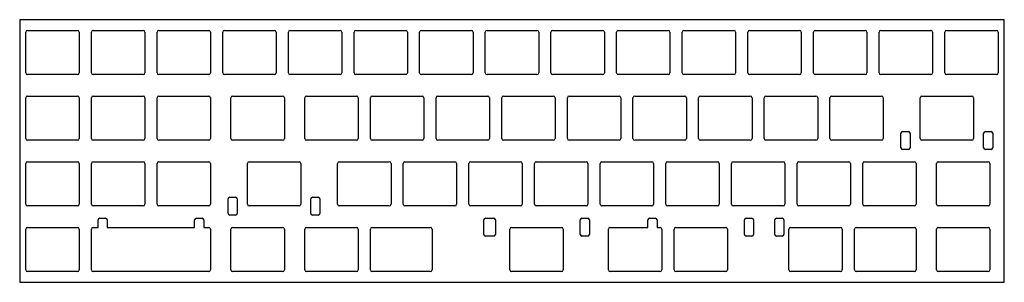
# Model space of a CAD drawing. Header units: millimetres. Extents: x -143 to 143, y -38 to 38.
import ezdxf

# ---------------------------------------------------------------- set-up
doc = ezdxf.new("R2010")
doc.units = ezdxf.units.MM
doc.layers.add('CUTOUTS', color=1, linetype='CONTINUOUS')
doc.layers.add('PERIMETER', color=5, linetype='CONTINUOUS')

msp = doc.modelspace()

# ---------------------------------------------------------------- linework, layer by layer
at = {"layer": 'CUTOUTS'}
for p, q in [((-141.099, 22.676), (-141.099, 34.474)), ((-140.599, 34.974), (-126.101, 34.974)), ((-125.601, 34.474), (-125.601, 22.676)), ((-122.049, 22.676), (-122.049, 34.474)), ((-121.549, 34.974), (-107.051, 34.974)), ((-106.551, 34.474), (-106.551, 22.676)), ((-102.999, 22.676), (-102.999, 34.474)), ((-102.499, 34.974), (-88.001, 34.974)), ((-87.501, 34.474), (-87.501, 22.676)), ((-83.949, 22.676), (-83.949, 34.474)), ((-83.449, 34.974), (-68.951, 34.974)), ((-68.451, 34.474), (-68.451, 22.676)), ((-64.899, 22.676), (-64.899, 34.474)), ((-64.399, 34.974), (-49.901, 34.974)), ((-49.401, 34.474), (-49.401, 22.676)), ((-45.849, 22.676), (-45.849, 34.474)), ((-45.349, 34.974), (-30.851, 34.974)), ((-30.351, 34.474), (-30.351, 22.676)), ((-26.799, 22.676), (-26.799, 34.474)), ((-26.299, 34.974), (-11.801, 34.974)), ((-11.301, 34.474), (-11.301, 22.676)), ((-7.749, 22.676), (-7.749, 34.474)), ((-7.249, 34.974), (7.249, 34.974)), ((7.749, 34.474), (7.749, 22.676)), ((11.301, 22.676), (11.301, 34.474)), ((11.801, 34.974), (26.299, 34.974)), ((26.799, 34.474), (26.799, 22.676)), ((30.351, 22.676), (30.351, 34.474)), ((30.851, 34.974), (45.349, 34.974)), ((45.849, 34.474), (45.849, 22.676)), ((49.401, 22.676), (49.401, 34.474)), ((49.901, 34.974), (64.399, 34.974)), ((64.899, 34.474), (64.899, 22.676)), ((68.451, 22.676), (68.451, 34.474)), ((68.951, 34.974), (83.449, 34.974)), ((83.949, 34.474), (83.949, 22.676)), ((87.501, 22.676), (87.501, 34.474)), ((88.001, 34.974), (102.499, 34.974)), ((102.999, 34.474), (102.999, 22.676)), ((106.551, 22.676), (106.551, 34.474)), ((107.051, 34.974), (121.549, 34.974)), ((122.049, 34.474), (122.049, 22.676)), ((125.601, 22.676), (125.601, 34.474)), ((126.101, 34.974), (140.599, 34.974)), ((141.099, 34.474), (141.099, 22.676)), ((-126.101, 22.176), (-140.599, 22.176)), ((-107.051, 22.176), (-121.549, 22.176)), ((-88.001, 22.176), (-102.499, 22.176)), ((-68.951, 22.176), (-83.449, 22.176)), ((-49.901, 22.176), (-64.399, 22.176)), ((-30.851, 22.176), (-45.349, 22.176)), ((-11.801, 22.176), (-26.299, 22.176)), ((7.249, 22.176), (-7.249, 22.176)), ((26.299, 22.176), (11.801, 22.176)), ((45.349, 22.176), (30.851, 22.176)), ((64.399, 22.176), (49.901, 22.176)), ((83.449, 22.176), (68.951, 22.176)), ((102.499, 22.176), (88.001, 22.176)), ((121.549, 22.176), (107.051, 22.176)), ((140.599, 22.176), (126.101, 22.176)), ((-141.099, 3.626), (-141.099, 15.424)), ((-140.599, 15.924), (-126.101, 15.924)), ((-125.601, 15.424), (-125.601, 3.626)), ((-122.049, 3.626), (-122.049, 15.424)), ((-121.549, 15.924), (-107.051, 15.924)), ((-106.551, 15.424), (-106.551, 3.626)), ((-102.999, 3.626), (-102.999, 15.424)), ((-102.499, 15.924), (-88.001, 15.924)), ((-87.501, 15.424), (-87.501, 3.626)), ((-81.56775, 3.626), (-81.56775, 15.424)), ((-81.06775, 15.924), (-66.56975, 15.924)), ((-66.06975, 15.424), (-66.06975, 3.626)), ((-60.1365, 3.626), (-60.1365, 15.424)), ((-59.6365, 15.924), (-45.1385, 15.924)), ((-44.6385, 15.424), (-44.6385, 3.626)), ((-41.0865, 3.626), (-41.0865, 15.424)), ((-40.5865, 15.924), (-26.0885, 15.924)), ((-25.5885, 15.424), (-25.5885, 3.626)), ((-22.0365, 3.626), (-22.0365, 15.424)), ((-21.5365, 15.924), (-7.0385, 15.924)), ((-6.5385, 15.424), (-6.5385, 3.626)), ((-2.9865, 3.626), (-2.9865, 15.424)), ((-2.4865, 15.924), (12.0115, 15.924)), ((12.5115, 15.424), (12.5115, 3.626)), ((16.0635, 3.626), (16.0635, 15.424)), ((16.5635, 15.924), (31.0615, 15.924)), ((31.5615, 15.424), (31.5615, 3.626)), ((35.1135, 3.626), (35.1135, 15.424)), ((35.6135, 15.924), (50.1115, 15.924)), ((50.6115, 15.424), (50.6115, 3.626)), ((54.1635, 3.626), (54.1635, 15.424)), ((54.6635, 15.924), (69.1615, 15.924)), ((69.6615, 15.424), (69.6615, 3.626)), ((73.2135, 3.626), (73.2135, 15.424)), ((73.7135, 15.924), (88.2115, 15.924)), ((88.7115, 15.424), (88.7115, 3.626)), ((92.2635, 3.626), (92.2635, 15.424)), ((92.7635, 15.924), (107.2615, 15.924)), ((107.7615, 15.424), (107.7615, 3.626)), ((118.45725, 3.626), (118.45725, 15.424)), ((118.95725, 15.924), (133.45525, 15.924)), ((133.95525, 15.424), (133.95525, 3.626)), ((-126.101, 3.126), (-140.599, 3.126)), ((-107.051, 3.126), (-121.549, 3.126)), ((-88.001, 3.126), (-102.499, 3.126)), ((-66.56975, 3.126), (-81.06775, 3.126)), ((-45.1385, 3.126), (-59.6365, 3.126)), ((-26.0885, 3.126), (-40.5865, 3.126)), ((-7.0385, 3.126), (-21.5365, 3.126)), ((12.0115, 3.126), (-2.4865, 3.126)), ((31.0615, 3.126), (16.5635, 3.126)), ((50.1115, 3.126), (35.6135, 3.126)), ((69.1615, 3.126), (54.6635, 3.126)), ((88.2115, 3.126), (73.7135, 3.126)), ((107.2615, 3.126), (92.7635, 3.126)), ((112.87225, 0.941), (112.87225, 5.149)), ((113.37225, 5.649), (115.04025, 5.649)), ((115.54025, 5.149), (115.54025, 0.941)), ((133.45525, 3.126), (118.95725, 3.126)), ((136.87225, 0.941), (136.87225, 5.149)), ((137.37225, 5.649), (139.04025, 5.649)), ((139.54025, 5.149), (139.54025, 0.941)), ((115.04025, 0.441), (113.37225, 0.441)), ((139.04025, 0.441), (137.37225, 0.441)), ((-141.099, -15.424), (-141.099, -3.626)), ((-140.599, -3.126), (-126.101, -3.126)), ((-125.601, -3.626), (-125.601, -15.424)), ((-122.049, -15.424), (-122.049, -3.626)), ((-121.549, -3.126), (-107.051, -3.126)), ((-106.551, -3.626), (-106.551, -15.424)), ((-102.999, -15.424), (-102.999, -3.626)), ((-102.499, -3.126), (-88.001, -3.126)), ((-87.501, -3.626), (-87.501, -15.424)), ((-76.80525, -15.424), (-76.80525, -3.626)), ((-76.30525, -3.126), (-61.80725, -3.126)), ((-61.30725, -3.626), (-61.30725, -15.424)), ((-50.6115, -15.424), (-50.6115, -3.626)), ((-50.1115, -3.126), (-35.6135, -3.126)), ((-35.1135, -3.626), (-35.1135, -15.424)), ((-31.5615, -15.424), (-31.5615, -3.626)), ((-31.0615, -3.126), (-16.5635, -3.126)), ((-16.0635, -3.626), (-16.0635, -15.424)), ((-12.5115, -15.424), (-12.5115, -3.626)), ((-12.0115, -3.126), (2.4865, -3.126)), ((2.9865, -3.626), (2.9865, -15.424)), ((6.5385, -15.424), (6.5385, -3.626)), ((7.0385, -3.126), (21.5365, -3.126)), ((22.0365, -3.626), (22.0365, -15.424)), ((25.5885, -15.424), (25.5885, -3.626)), ((26.0885, -3.126), (40.5865, -3.126)), ((41.0865, -3.626), (41.0865, -15.424)), ((44.6385, -15.424), (44.6385, -3.626)), ((45.1385, -3.126), (59.6365, -3.126)), ((60.1365, -3.626), (60.1365, -15.424)), ((63.6885, -15.424), (63.6885, -3.626)), ((64.1885, -3.126), (78.6865, -3.126)), ((79.1865, -3.626), (79.1865, -15.424)), ((82.7385, -15.424), (82.7385, -3.626)), ((83.2385, -3.126), (97.7365, -3.126)), ((98.2365, -3.626), (98.2365, -15.424)), ((101.7885, -15.424), (101.7885, -3.626)), ((102.2885, -3.126), (116.7865, -3.126)), ((117.2865, -3.626), (117.2865, -15.424)), ((123.21975, -15.424), (123.21975, -3.626)), ((123.71975, -3.126), (138.21775, -3.126)), ((138.71775, -3.626), (138.71775, -15.424)), ((-82.39025, -18.109), (-82.39025, -13.901)), ((-81.89025, -13.401), (-80.22225, -13.401)), ((-79.72225, -13.901), (-79.72225, -18.109)), ((-58.39025, -18.109), (-58.39025, -13.901)), ((-57.89025, -13.401), (-56.22225, -13.401)), ((-55.72225, -13.901), (-55.72225, -18.109)), ((-126.101, -15.924), (-140.599, -15.924)), ((-107.051, -15.924), (-121.549, -15.924)), ((-88.001, -15.924), (-102.499, -15.924)), ((-61.80725, -15.924), (-76.30525, -15.924)), ((-35.6135, -15.924), (-50.1115, -15.924)), ((-16.5635, -15.924), (-31.0615, -15.924)), ((2.4865, -15.924), (-12.0115, -15.924)), ((21.5365, -15.924), (7.0385, -15.924)), ((40.5865, -15.924), (26.0885, -15.924)), ((59.6365, -15.924), (45.1385, -15.924)), ((78.6865, -15.924), (64.1885, -15.924)), ((97.7365, -15.924), (83.2385, -15.924)), ((116.7865, -15.924), (102.2885, -15.924)), ((138.21775, -15.924), (123.71975, -15.924)), ((-120.109, -22.176), (-120.109, -19.991)), ((-119.609, -19.491), (-117.941, -19.491)), ((-117.441, -19.991), (-117.441, -22.176)), ((-92.109, -22.176), (-92.109, -19.991)), ((-91.609, -19.491), (-89.941, -19.491)), ((-89.441, -19.991), (-89.441, -22.176)), ((-80.22225, -18.609), (-81.89025, -18.609)), ((-56.22225, -18.609), (-57.89025, -18.609)), ((-8.19025, -24.199), (-8.19025, -19.991)), ((-7.69025, -19.491), (-5.30725, -19.491)), ((-4.80725, -19.991), (-4.80725, -24.199)), ((19.80975, -24.199), (19.80975, -19.991)), ((20.30975, -19.491), (21.97775, -19.491)), ((22.47775, -19.991), (22.47775, -24.199)), ((39.43475, -22.176), (39.43475, -19.991)), ((39.93475, -19.491), (41.60275, -19.491)), ((42.10275, -19.991), (42.10275, -22.176)), ((67.43475, -24.199), (67.43475, -19.991)), ((67.93475, -19.491), (69.60275, -19.491)), ((70.10275, -19.991), (70.10275, -24.199)), ((76.24475, -24.199), (76.24475, -19.991)), ((76.74475, -19.491), (78.41275, -19.491)), ((78.91275, -19.991), (78.91275, -24.199)), ((-141.099, -34.474), (-141.099, -22.676)), ((-140.599, -22.176), (-126.101, -22.176)), ((-125.601, -22.676), (-125.601, -34.474)), ((-122.049, -34.474), (-122.049, -22.676)), ((-121.549, -22.176), (-120.109, -22.176)), ((-117.441, -22.176), (-92.109, -22.176)), ((-89.441, -22.176), (-88.001, -22.176)), ((-87.501, -22.676), (-87.501, -34.474)), ((-81.56775, -34.474), (-81.56775, -22.676)), ((-81.06775, -22.176), (-66.56975, -22.176)), ((-66.06975, -22.676), (-66.06975, -34.474)), ((-60.1365, -34.474), (-60.1365, -22.676)), ((-59.6365, -22.176), (-45.1385, -22.176)), ((-44.6385, -22.676), (-44.6385, -34.474)), ((-41.0865, -34.474), (-41.0865, -22.676)), ((-40.5865, -22.176), (-23.70725, -22.176)), ((-23.20725, -22.676), (-23.20725, -34.474)), ((-0.60525, -34.474), (-0.60525, -22.676)), ((-0.10525, -22.176), (14.39275, -22.176)), ((14.89275, -22.676), (14.89275, -34.474)), ((27.96975, -34.474), (27.96975, -22.676)), ((28.46975, -22.176), (39.43475, -22.176)), ((42.10275, -22.176), (42.96775, -22.176)), ((43.46775, -22.676), (43.46775, -34.474)), ((47.01975, -34.474), (47.01975, -22.676)), ((47.51975, -22.176), (62.01775, -22.176)), ((62.51775, -22.676), (62.51775, -34.474)), ((80.35725, -34.474), (80.35725, -22.676)), ((80.85725, -22.176), (95.35525, -22.176)), ((95.85525, -22.676), (95.85525, -34.474)), ((99.40725, -34.474), (99.40725, -22.676)), ((99.90725, -22.176), (116.7865, -22.176)), ((117.2865, -22.676), (117.2865, -34.474)), ((123.21975, -34.474), (123.21975, -22.676)), ((123.71975, -22.176), (138.21775, -22.176)), ((138.71775, -22.676), (138.71775, -34.474)), ((-5.30725, -24.699), (-7.69025, -24.699)), ((21.97775, -24.699), (20.30975, -24.699)), ((69.60275, -24.699), (67.93475, -24.699)), ((78.41275, -24.699), (76.74475, -24.699)), ((-126.101, -34.974), (-140.599, -34.974)), ((-88.001, -34.974), (-121.549, -34.974)), ((-66.56975, -34.974), (-81.06775, -34.974)), ((-45.1385, -34.974), (-59.6365, -34.974)), ((-23.70725, -34.974), (-40.5865, -34.974)), ((14.39275, -34.974), (-0.10525, -34.974)), ((42.96775, -34.974), (28.46975, -34.974)), ((62.01775, -34.974), (47.51975, -34.974)), ((95.35525, -34.974), (80.85725, -34.974)), ((116.7865, -34.974), (99.90725, -34.974)), ((138.21775, -34.974), (123.71975, -34.974))]:
    msp.add_line(p, q, dxfattribs=at)
for centre, start, end in [((-140.599, 34.474), 90, 180), ((-126.101, 34.474), 0, 90), ((-121.549, 34.474), 90, 180), ((-107.051, 34.474), 0, 90), ((-102.499, 34.474), 90, 180), ((-88.001, 34.474), 0, 90), ((-83.449, 34.474), 90, 180), ((-68.951, 34.474), 0, 90), ((-64.399, 34.474), 90, 180), ((-49.901, 34.474), 0, 90), ((-45.349, 34.474), 90, 180), ((-30.851, 34.474), 0, 90), ((-26.299, 34.474), 90, 180), ((-11.801, 34.474), 0, 90), ((-7.249, 34.474), 90, 180), ((7.249, 34.474), 0, 90), ((11.801, 34.474), 90, 180), ((26.299, 34.474), 0, 90), ((30.851, 34.474), 90, 180), ((45.349, 34.474), 0, 90), ((49.901, 34.474), 90, 180), ((64.399, 34.474), 0, 90), ((68.951, 34.474), 90, 180), ((83.449, 34.474), 0, 90), ((88.001, 34.474), 90, 180), ((102.499, 34.474), 0, 90), ((107.051, 34.474), 90, 180), ((121.549, 34.474), 0, 90), ((126.101, 34.474), 90, 180), ((140.599, 34.474), 0, 90), ((-140.599, 22.676), 180, 270), ((-126.101, 22.676), 270, 360), ((-121.549, 22.676), 180, 270), ((-107.051, 22.676), -90, 0), ((-102.499, 22.676), 180, 270), ((-88.001, 22.676), 270, 360), ((-83.449, 22.676), 180, 270), ((-68.951, 22.676), 270, 360), ((-64.399, 22.676), 180, 270), ((-49.901, 22.676), -90, 0), ((-45.349, 22.676), 180, 270), ((-30.851, 22.676), -90, 0), ((-26.299, 22.676), 180, 270), ((-11.801, 22.676), -90, 0), ((-7.249, 22.676), 180, 270), ((7.249, 22.676), -90, 0), ((11.801, 22.676), 180, 270), ((26.299, 22.676), 270, 360), ((30.851, 22.676), 180, 270), ((45.349, 22.676), 270, 360), ((49.901, 22.676), 180, 270), ((64.399, 22.676), 270, 360), ((68.951, 22.676), 180, 270), ((83.449, 22.676), 270, 360), ((88.001, 22.676), 180, 270), ((102.499, 22.676), 270, 360), ((107.051, 22.676), 180, 270), ((121.549, 22.676), 270, 360), ((126.101, 22.676), 180, 270), ((140.599, 22.676), 270, 360), ((-140.599, 15.424), 90, 180), ((-126.101, 15.424), 0, 90), ((-121.549, 15.424), 90, 180), ((-107.051, 15.424), 0, 90), ((-102.499, 15.424), 90, 180), ((-88.001, 15.424), 0, 90), ((-81.06775, 15.424), 90, 180), ((-66.56975, 15.424), 0, 90), ((-59.6365, 15.424), 90, 180), ((-45.1385, 15.424), 0, 90), ((-40.5865, 15.424), 90, 180), ((-26.0885, 15.424), 0, 90), ((-21.5365, 15.424), 90, 180), ((-7.0385, 15.424), 0, 90), ((-2.4865, 15.424), 90, 180), ((12.0115, 15.424), 0, 90), ((16.5635, 15.424), 90, 180), ((31.0615, 15.424), 0, 90), ((35.6135, 15.424), 90, 180), ((50.1115, 15.424), 0, 90), ((54.6635, 15.424), 90, 180), ((69.1615, 15.424), 0, 90), ((73.7135, 15.424), 90, 180), ((88.2115, 15.424), 0, 90), ((92.7635, 15.424), 90, 180), ((107.2615, 15.424), 0, 90), ((118.95725, 15.424), 90, 180), ((133.45525, 15.424), 0, 90), ((-140.599, 3.626), 180, 270), ((-126.101, 3.626), -90, 0), ((-121.549, 3.626), 180, 270), ((-107.051, 3.626), -90, 0), ((-102.499, 3.626), 180, 270), ((-88.001, 3.626), -90, 0), ((-81.06775, 3.626), 180, 270), ((-66.56975, 3.626), -90, 0), ((-59.6365, 3.626), 180, 270), ((-45.1385, 3.626), -90, 0), ((-40.5865, 3.626), 180, 270), ((-26.0885, 3.626), -90, 0), ((-21.5365, 3.626), 180, 270), ((-7.0385, 3.626), -90, 0), ((-2.4865, 3.626), 180, 270), ((12.0115, 3.626), -90, 0), ((16.5635, 3.626), 180, 270), ((31.0615, 3.626), 270, 360), ((35.6135, 3.626), 180, 270), ((50.1115, 3.626), 270, 360), ((54.6635, 3.626), 180, 270), ((69.1615, 3.626), 270, 360), ((73.7135, 3.626), 180, 270), ((88.2115, 3.626), 270, 360), ((92.7635, 3.626), 180, 270), ((107.2615, 3.626), 270, 360), ((113.37225, 5.149), 90, 180), ((115.04025, 5.149), 0, 90), ((118.95725, 3.626), 180, 270), ((133.45525, 3.626), 270, 360), ((137.37225, 5.149), 90, 180), ((139.04025, 5.149), 0, 90), ((113.37225, 0.941), 180, 270), ((115.04025, 0.941), 270, 360), ((137.37225, 0.941), 180, 270), ((139.04025, 0.941), 270, 360), ((-140.599, -3.626), 90, 180), ((-126.101, -3.626), 0, 90), ((-121.549, -3.626), 90, 180), ((-107.051, -3.626), 0, 90), ((-102.499, -3.626), 90, 180), ((-88.001, -3.626), 0, 90), ((-76.30525, -3.626), 90, 180), ((-61.80725, -3.626), 0, 90), ((-50.1115, -3.626), 90, 180), ((-35.6135, -3.626), 0, 90), ((-31.0615, -3.626), 90, 180), ((-16.5635, -3.626), 0, 90), ((-12.0115, -3.626), 90, 180), ((2.4865, -3.626), 0, 90), ((7.0385, -3.626), 90, 180), ((21.5365, -3.626), 0, 90), ((26.0885, -3.626), 90, 180), ((40.5865, -3.626), 0, 90), ((45.1385, -3.626), 90, 180), ((59.6365, -3.626), 0, 90), ((64.1885, -3.626), 90, 180), ((78.6865, -3.626), 0, 90), ((83.2385, -3.626), 90, 180), ((97.7365, -3.626), 0, 90), ((102.2885, -3.626), 90, 180), ((116.7865, -3.626), 0, 90), ((123.71975, -3.626), 90, 180), ((138.21775, -3.626), 0, 90), ((-81.89025, -13.901), 90, 180), ((-80.22225, -13.901), 0, 90), ((-57.89025, -13.901), 90, 180), ((-56.22225, -13.901), 0, 90), ((-140.599, -15.424), 180, 270), ((-126.101, -15.424), -90, 0), ((-121.549, -15.424), 180, 270), ((-107.051, -15.424), -90, 0), ((-102.499, -15.424), 180, 270), ((-88.001, -15.424), -90, 0), ((-76.30525, -15.424), 180, 270), ((-61.80725, -15.424), -90, 0), ((-50.1115, -15.424), 180, 270), ((-35.6135, -15.424), -90, 0), ((-31.0615, -15.424), 180, 270), ((-16.5635, -15.424), -90, 0), ((-12.0115, -15.424), 180, 270), ((2.4865, -15.424), -90, 0), ((7.0385, -15.424), 180, 270), ((21.5365, -15.424), 270, 360), ((26.0885, -15.424), 180, 270), ((40.5865, -15.424), 270, 360), ((45.1385, -15.424), 180, 270), ((59.6365, -15.424), 270, 360), ((64.1885, -15.424), 180, 270), ((78.6865, -15.424), 270, 360), ((83.2385, -15.424), 180, 270), ((97.7365, -15.424), 270, 360), ((102.2885, -15.424), 180, 270), ((116.7865, -15.424), 270, 360), ((123.71975, -15.424), 180, 270), ((138.21775, -15.424), 270, 360), ((-119.609, -19.991), 90, 180), ((-117.941, -19.991), 0, 90), ((-91.609, -19.991), 90, 180), ((-89.941, -19.991), 0, 90), ((-81.89025, -18.109), 180, 270), ((-80.22225, -18.109), -90, 0), ((-57.89025, -18.109), 180, 270), ((-56.22225, -18.109), -90, 0), ((-7.69025, -19.991), 90, 180), ((-5.30725, -19.991), 0, 90), ((20.30975, -19.991), 90, 180), ((21.97775, -19.991), 0, 90), ((39.93475, -19.991), 90, 180), ((41.60275, -19.991), 0, 90), ((67.93475, -19.991), 90, 180), ((69.60275, -19.991), 0, 90), ((76.74475, -19.991), 90, 180), ((78.41275, -19.991), 0, 90), ((-140.599, -22.676), 90, 180), ((-126.101, -22.676), 0, 90), ((-121.549, -22.676), 90, 180), ((-88.001, -22.676), 0, 90), ((-81.06775, -22.676), 90, 180), ((-66.56975, -22.676), 0, 90), ((-59.6365, -22.676), 90, 180), ((-45.1385, -22.676), 0, 90), ((-40.5865, -22.676), 90, 180), ((-23.70725, -22.676), 0, 90), ((-0.10525, -22.676), 90, 180), ((14.39275, -22.676), 0, 90), ((28.46975, -22.676), 90, 180), ((42.96775, -22.676), 0, 90), ((47.51975, -22.676), 90, 180), ((62.01775, -22.676), 0, 90), ((80.85725, -22.676), 90, 180), ((95.35525, -22.676), 0, 90), ((99.90725, -22.676), 90, 180), ((116.7865, -22.676), 0, 90), ((123.71975, -22.676), 90, 180), ((138.21775, -22.676), 0, 90), ((-7.69025, -24.199), 180, 270), ((-5.30725, -24.199), -90, 0), ((20.30975, -24.199), 180, 270), ((21.97775, -24.199), 270, 360), ((67.93475, -24.199), 180, 270), ((69.60275, -24.199), 270, 360), ((76.74475, -24.199), 180, 270), ((78.41275, -24.199), 270, 360), ((-140.599, -34.474), 180, 270), ((-126.101, -34.474), -90, 0), ((-121.549, -34.474), 180, 270), ((-88.001, -34.474), -90, 0), ((-81.06775, -34.474), 180, 270), ((-66.56975, -34.474), -90, 0), ((-59.6365, -34.474), 180, 270), ((-45.1385, -34.474), -90, 0), ((-40.5865, -34.474), 180, 270), ((-23.70725, -34.474), -90, 0), ((-0.10525, -34.474), 180, 270), ((14.39275, -34.474), -90, 0), ((28.46975, -34.474), 180, 270), ((42.96775, -34.474), 270, 360), ((47.51975, -34.474), 180, 270), ((62.01775, -34.474), 270, 360), ((80.85725, -34.474), 180, 270), ((95.35525, -34.474), 270, 360), ((99.90725, -34.474), 180, 270), ((116.7865, -34.474), 270, 360), ((123.71975, -34.474), 180, 270), ((138.21775, -34.474), 270, 360)]:
    msp.add_arc(centre, 0.5, start, end, dxfattribs=at)
at = {"layer": 'PERIMETER'}
for p, q in [((-142.875, 38.1), (-142.875, -38.1)), ((142.875, 38.1), (-142.875, 38.1)), ((142.875, -38.1), (142.875, 38.1)), ((-142.875, -38.1), (142.875, -38.1))]:
    msp.add_line(p, q, dxfattribs=at)

doc.saveas('drawing.dxf')
